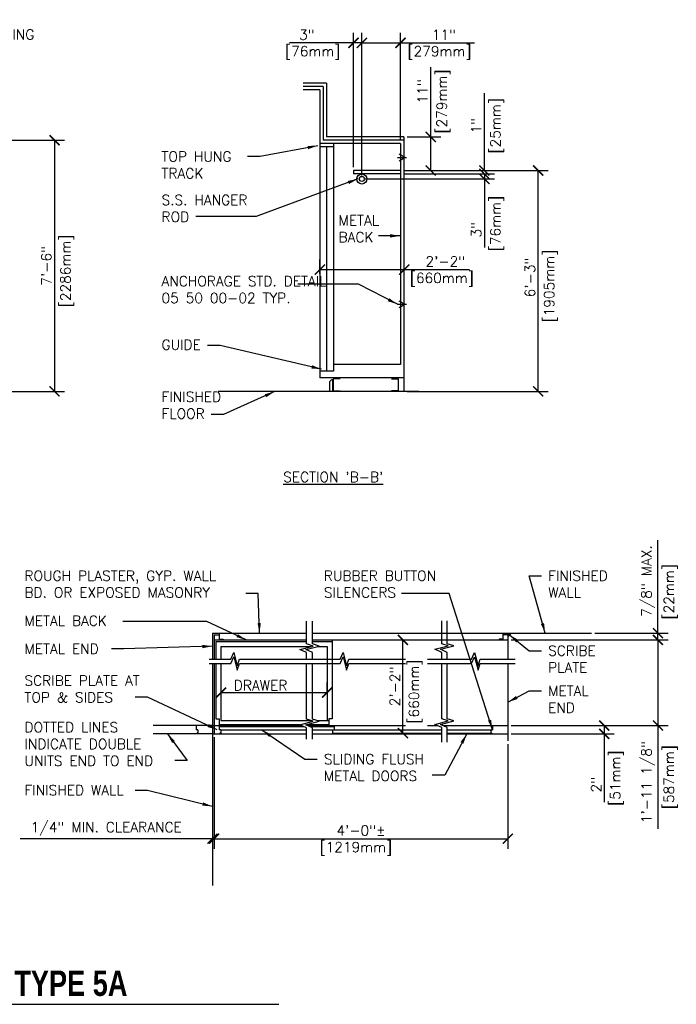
# Model space of a CAD drawing. Header units: inches. Extents: x 0.6 to 14.4, y 0.2 to 9.7.
# Tile 2 of 2: x 8.3 to 14.4, y 0.5 to 9.7. Entities that reach past the tile are written whole.
import ezdxf

# ---------------------------------------------------------------- set-up
doc = ezdxf.new("R2010")
doc.units = ezdxf.units.IN
doc.header["$MEASUREMENT"] = 0
doc.header["$PDSIZE"] = -1
doc.linetypes.add('CENTER2', pattern=[1.125, 0.75, -0.125, 0.125, -0.125])
doc.linetypes.add('DASHED2', pattern=[0.375, 0.25, -0.125])
doc.layers.get('Defpoints').update_dxf_attribs({"color": 2})
for name, color, linetype in [('A-DETL-CNTR', 2, 'CENTER2'), ('A-DETL-DIMS', 2, 'Continuous'), ('A-DETL-HEVY', 5, 'Continuous'), ('A-DETL-MEDM', 4, 'Continuous'), ('A-DETL-TEXT', 2, 'Continuous')]:
    doc.layers.add(name, color=color, linetype=linetype)
doc.styles.add('BOLD', font='bold.shx', dxfattribs={"width": 0.9})
doc.styles.add('Romans', font='romans.shx')
doc.dimstyles.new('ARROW', dxfattribs={"dimtxt": 0.09375, "dimasz": 0.09375, "dimexe": 0.0625, "dimexo": 0.0625, "dimgap": 0.09375, "dimtad": 0, "dimdec": 4, "dimzin": 0, "dimdsep": 46, "dimlunit": 4, "dimtxsty": 'Romans', "dimcen": 0.09375, "dimadec": 0, "dimazin": 0, "dimtfac": 1, "dimtdec": 4, "dimtofl": 0, "dimtmove": 0, "dimatfit": 3, "dimfxl": 1, "dimfrac": 2, "dimtolj": 1, "dimtzin": 0, "dimarcsym": 0})
doc.dimstyles.new('VA-Dims', dxfattribs={"dimtxt": 0.09375, "dimasz": 0.09375, "dimexe": 0.09375, "dimexo": 0.03125, "dimgap": 0.02, "dimtad": 1, "dimdec": 5, "dimzin": 0, "dimdsep": 46, "dimlunit": 4, "dimtxsty": 'Romans', "dimblk": 'ARCHTICK', "dimcen": 0.09375, "dimclrd": 256, "dimclre": 256, "dimclrt": 256, "dimadec": 0, "dimazin": 0, "dimtfac": 1, "dimtdec": 5, "dimtofl": 0, "dimtmove": 0, "dimatfit": 3, "dimfxl": 1, "dimfrac": 2, "dimtolj": 1, "dimtzin": 0, "dimlwd": -1, "dimlwe": -1, "dimarcsym": 0})

# ---------------------------------------------------------------- blocks, each defined once
blk = doc.blocks.new('_ArchTick')
at = {"color": 0, "linetype": 'ByBlock', "const_width": 0.15}
blk.add_lwpolyline([(-0.5, -0.5), (0.5, 0.5)], dxfattribs=at)
blk = doc.blocks.new('*D4')
at = {"layer": 'A-DETL-DIMS'}
for p, q in [((14.2233, 3.948), (14.2233, 4.8145)), ((13.6348, 3.948), (14.317, 3.948)), ((14.2233, 3.8855), (14.2233, 3.948)), ((12.8577, 3.8855), (14.317, 3.8855))]:
    blk.add_line(p, q, dxfattribs=at)
at = {"layer": 'Defpoints', "color": 0}
for p in [(13.6036, 3.948), (14.2233, 3.948), (12.8264, 3.8855)]:
    blk.add_point(p, dxfattribs=at)
at = {"layer": 'A-DETL-DIMS', "xscale": 0.09375, "yscale": 0.09375, "zscale": 0.09375}
for p, rotation in [((14.2233, 3.948), 90), ((14.2233, 3.8855), 270)]:
    blk.add_blockref('_ArchTick', p, dxfattribs=dict(at, rotation=rotation))
at = {"layer": 'A-DETL-DIMS', "insert": (14.1318, 4.4329), "char_height": 0.09375, "attachment_point": 5, "rotation": 90, "style": 'Romans'}
blk.add_mtext('\\A1;7/8" MAX.', dxfattribs=at)
blk = doc.blocks.new('*D5')
at = {"layer": 'A-DETL-DIMS'}
for p, q in [((12.8577, 3.8855), (14.317, 3.8855)), ((14.2233, 3.8855), (14.2233, 3.0886)), ((12.8577, 3.0886), (14.317, 3.0886)), ((14.2233, 3.0886), (14.2233, 2.1289))]:
    blk.add_line(p, q, dxfattribs=at)
at = {"layer": 'Defpoints', "color": 0}
for p in [(12.8264, 3.8855), (14.2233, 3.8855), (12.8264, 3.0886)]:
    blk.add_point(p, dxfattribs=at)
at = {"layer": 'A-DETL-DIMS', "xscale": 0.09375, "yscale": 0.09375, "zscale": 0.09375}
for p, rotation in [((14.2233, 3.8855), 90), ((14.2233, 3.0886), 270)]:
    blk.add_blockref('_ArchTick', p, dxfattribs=dict(at, rotation=rotation))
at = {"layer": 'A-DETL-DIMS', "insert": (14.1318, 2.5619), "char_height": 0.09375, "attachment_point": 5, "rotation": 90, "style": 'Romans'}
blk.add_mtext('\\A1;1\'-11 1/8"', dxfattribs=at)
blk = doc.blocks.new('*D6')
at = {"layer": 'A-DETL-DIMS'}
for p, q in [((12.8577, 3.0886), (13.817, 3.0886)), ((13.7233, 3.0886), (13.7233, 3.0105)), ((12.8577, 3.0105), (13.817, 3.0105)), ((13.7233, 3.0105), (13.7233, 2.3745))]:
    blk.add_line(p, q, dxfattribs=at)
at = {"layer": 'Defpoints', "color": 0}
for p in [(12.8264, 3.0886), (13.7233, 3.0886), (12.8264, 3.0105)]:
    blk.add_point(p, dxfattribs=at)
at = {"layer": 'A-DETL-DIMS', "xscale": 0.09375, "yscale": 0.09375, "zscale": 0.09375}
for p, rotation in [((13.7233, 3.0886), 90), ((13.7233, 3.0105), 270)]:
    blk.add_blockref('_ArchTick', p, dxfattribs=dict(at, rotation=rotation))
at = {"layer": 'A-DETL-DIMS', "insert": (13.6474, 2.5061), "char_height": 0.09375, "attachment_point": 5, "rotation": 90, "style": 'Romans'}
blk.add_mtext('\\A1; 2" ', dxfattribs=at)
blk = doc.blocks.new('*D7')
at = {"layer": 'A-DETL-DIMS'}
for p, q in [((11.821, 3.8855), (11.943, 3.8855)), ((11.8493, 3.0191), (11.8493, 3.8855)), ((11.821, 3.0191), (11.943, 3.0191))]:
    blk.add_line(p, q, dxfattribs=at)
at = {"layer": 'Defpoints', "color": 0}
for p in [(11.7897, 3.8855), (11.8493, 3.8855), (11.7897, 3.0191)]:
    blk.add_point(p, dxfattribs=at)
at = {"layer": 'A-DETL-DIMS', "xscale": 0.09375, "yscale": 0.09375, "zscale": 0.09375}
for p, rotation in [((11.8493, 3.8855), 90), ((11.8493, 3.0191), 270)]:
    blk.add_blockref('_ArchTick', p, dxfattribs=dict(at, rotation=rotation))
at = {"layer": 'A-DETL-DIMS', "insert": (11.7735, 3.4523), "char_height": 0.09375, "attachment_point": 5, "rotation": 90, "style": 'Romans'}
blk.add_mtext('\\A1;2\'-2"', dxfattribs=at)
blk = doc.blocks.new('*D8')
at = {"layer": 'A-DETL-DIMS'}
for p, q in [((10.1565, 3.4026), (10.1565, 3.4896)), ((11.1431, 3.4026), (11.1431, 3.4896)), ((10.1565, 3.3958), (11.1431, 3.3958))]:
    blk.add_line(p, q, dxfattribs=at)
at = {"layer": 'Defpoints', "color": 0}
for p in [(11.1431, 3.3958), (10.1565, 3.3714), (11.1431, 3.3714)]:
    blk.add_point(p, dxfattribs=at)
at = {"layer": 'A-DETL-DIMS', "xscale": 0.09375, "yscale": 0.09375, "zscale": 0.09375, "rotation": 180}
blk.add_blockref('_ArchTick', (10.1565, 3.3958), dxfattribs=at)
at = {"layer": 'A-DETL-DIMS', "xscale": 0.09375, "yscale": 0.09375, "zscale": 0.09375}
blk.add_blockref('_ArchTick', (11.1431, 3.3958), dxfattribs=at)
at = {"layer": 'A-DETL-DIMS', "insert": (10.5244, 3.4627), "char_height": 0.09375, "attachment_point": 5, "style": 'Romans'}
blk.add_mtext('\\A1;DRAWER', dxfattribs=at)
blk = doc.blocks.new('*D9')
at = {"layer": 'A-DETL-DIMS'}
for p, q in [((10.0921, 2.9792), (10.0921, 1.9423)), ((10.0764, 2.1157), (10.0764, 1.9423)), ((10.0764, 2.036), (8.2864, 2.036)), ((10.0921, 2.036), (10.1858, 2.036))]:
    blk.add_line(p, q, dxfattribs=at)
at = {"layer": 'Defpoints', "color": 0}
for p in [(10.0921, 3.0105), (10.0764, 2.1469), (10.0764, 2.036)]:
    blk.add_point(p, dxfattribs=at)
at = {"layer": 'A-DETL-DIMS', "xscale": 0.09375, "yscale": 0.09375, "zscale": 0.09375}
blk.add_blockref('_ArchTick', (10.0764, 2.036), dxfattribs=at)
at = {"layer": 'A-DETL-DIMS', "xscale": 0.09375, "yscale": 0.09375, "zscale": 0.09375, "rotation": 180}
blk.add_blockref('_ArchTick', (10.0921, 2.036), dxfattribs=at)
at = {"layer": 'A-DETL-DIMS', "insert": (9.0877, 2.1275), "char_height": 0.09375, "attachment_point": 5, "style": 'Romans'}
blk.add_mtext('\\A1;1/4" MIN. CLEARANCE', dxfattribs=at)
blk = doc.blocks.new('*D10')
at = {"layer": 'A-DETL-DIMS'}
for p, q in [((10.0921, 2.9792), (10.0921, 1.9423)), ((12.8264, 2.9167), (12.8264, 1.9423)), ((10.0921, 2.036), (12.8264, 2.036))]:
    blk.add_line(p, q, dxfattribs=at)
at = {"layer": 'Defpoints', "color": 0}
for p in [(10.0921, 3.0105), (12.8264, 2.948), (12.8264, 2.036)]:
    blk.add_point(p, dxfattribs=at)
at = {"layer": 'A-DETL-DIMS', "xscale": 0.09375, "yscale": 0.09375, "zscale": 0.09375, "rotation": 180}
blk.add_blockref('_ArchTick', (10.0921, 2.036), dxfattribs=at)
at = {"layer": 'A-DETL-DIMS', "xscale": 0.09375, "yscale": 0.09375, "zscale": 0.09375}
blk.add_blockref('_ArchTick', (12.8264, 2.036), dxfattribs=at)
at = {"layer": 'A-DETL-DIMS', "insert": (11.4593, 2.1119), "char_height": 0.09375, "attachment_point": 5, "style": 'Romans'}
blk.add_mtext('\\A1;4\'-0"±', dxfattribs=at)
blk = doc.blocks.new('*D13')
at = {"layer": 'A-DETL-DIMS'}
for p, q in [((11.4984, 8.174), (12.7015, 8.174)), ((11.8578, 8.2218), (12.7015, 8.2218)), ((12.6078, 8.2218), (12.6078, 8.174)), ((12.6078, 8.174), (12.6078, 7.538))]:
    blk.add_line(p, q, dxfattribs=at)
at = {"layer": 'Defpoints', "color": 0}
for p in [(11.4672, 8.174), (11.8265, 8.2218), (12.6078, 8.174)]:
    blk.add_point(p, dxfattribs=at)
at = {"layer": 'A-DETL-DIMS', "xscale": 0.09375, "yscale": 0.09375, "zscale": 0.09375}
for p, rotation in [((12.6078, 8.2218), 90), ((12.6078, 8.174), 270)]:
    blk.add_blockref('_ArchTick', p, dxfattribs=dict(at, rotation=rotation))
at = {"layer": 'A-DETL-DIMS', "insert": (12.532, 7.6696), "char_height": 0.09375, "attachment_point": 5, "rotation": 90, "style": 'Romans'}
blk.add_mtext('\\A1; 3"', dxfattribs=at)
blk = doc.blocks.new('*D14')
at = {"layer": 'A-DETL-DIMS'}
for p, q in [((12.1078, 8.5655), (12.1078, 9.1122)), ((11.889, 8.5655), (12.2015, 8.5655)), ((12.1078, 8.253), (12.1078, 8.5655)), ((11.8578, 8.253), (12.2015, 8.253))]:
    blk.add_line(p, q, dxfattribs=at)
at = {"layer": 'Defpoints', "color": 0}
for p in [(11.8578, 8.5655), (12.1078, 8.5655), (11.8265, 8.253)]:
    blk.add_point(p, dxfattribs=at)
at = {"layer": 'A-DETL-DIMS', "xscale": 0.09375, "yscale": 0.09375, "zscale": 0.09375}
for p, rotation in [((12.1078, 8.5655), 90), ((12.1078, 8.253), 270)]:
    blk.add_blockref('_ArchTick', p, dxfattribs=dict(at, rotation=rotation))
at = {"layer": 'A-DETL-DIMS', "insert": (12.032, 8.9895), "char_height": 0.09375, "attachment_point": 5, "rotation": 90, "style": 'Romans'}
blk.add_mtext('\\A1;11"', dxfattribs=at)
blk = doc.blocks.new('*D15')
at = {"layer": 'A-DETL-DIMS'}
for p, q in [((11.8578, 8.253), (13.2015, 8.253)), ((13.1078, 6.198), (13.1078, 8.253)), ((11.889, 6.198), (13.2015, 6.198))]:
    blk.add_line(p, q, dxfattribs=at)
at = {"layer": 'Defpoints', "color": 0}
for p in [(11.8265, 8.253), (13.1078, 8.253), (11.8578, 6.198)]:
    blk.add_point(p, dxfattribs=at)
at = {"layer": 'A-DETL-DIMS', "xscale": 0.09375, "yscale": 0.09375, "zscale": 0.09375}
for p, rotation in [((13.1078, 8.253), 90), ((13.1078, 6.198), 270)]:
    blk.add_blockref('_ArchTick', p, dxfattribs=dict(at, rotation=rotation))
at = {"layer": 'A-DETL-DIMS', "insert": (13.032, 7.2255), "char_height": 0.09375, "attachment_point": 5, "rotation": 90, "style": 'Romans'}
blk.add_mtext('\\A1; 6\'-3"', dxfattribs=at)
blk = doc.blocks.new('*D16')
at = {"layer": 'A-DETL-DIMS'}
for p, q in [((12.6078, 8.253), (12.6078, 8.7469)), ((11.8578, 8.253), (12.7015, 8.253)), ((11.8578, 8.2218), (12.7015, 8.2218)), ((12.6078, 8.2218), (12.6078, 8.128))]:
    blk.add_line(p, q, dxfattribs=at)
at = {"layer": 'Defpoints', "color": 0}
for p in [(11.8265, 8.253), (11.8265, 8.2218), (12.6078, 8.2218)]:
    blk.add_point(p, dxfattribs=at)
at = {"layer": 'A-DETL-DIMS', "xscale": 0.09375, "yscale": 0.09375, "zscale": 0.09375}
for p, rotation in [((12.6078, 8.253), 270), ((12.6078, 8.2218), 90)]:
    blk.add_blockref('_ArchTick', p, dxfattribs=dict(at, rotation=rotation))
at = {"layer": 'A-DETL-DIMS', "insert": (12.532, 8.6688), "char_height": 0.09375, "attachment_point": 5, "rotation": 90, "style": 'Romans'}
blk.add_mtext('\\A1;1" ', dxfattribs=at)
blk = doc.blocks.new('*D17')
at = {"layer": 'A-DETL-DIMS'}
for p, q in [((11.389, 8.2843), (11.389, 9.5343)), ((11.4672, 8.2053), (11.4672, 9.5343)), ((11.389, 9.4405), (10.7919, 9.4405)), ((11.4672, 9.4405), (11.389, 9.4405))]:
    blk.add_line(p, q, dxfattribs=at)
at = {"layer": 'Defpoints', "color": 0}
for p in [(11.389, 9.4405), (11.389, 8.253), (11.4672, 8.174)]:
    blk.add_point(p, dxfattribs=at)
at = {"layer": 'A-DETL-DIMS', "xscale": 0.09375, "yscale": 0.09375, "zscale": 0.09375, "rotation": 180}
blk.add_blockref('_ArchTick', (11.389, 9.4405), dxfattribs=at)
at = {"layer": 'A-DETL-DIMS', "xscale": 0.09375, "yscale": 0.09375, "zscale": 0.09375}
blk.add_blockref('_ArchTick', (11.4672, 9.4405), dxfattribs=at)
at = {"layer": 'A-DETL-DIMS', "insert": (10.9235, 9.5163), "char_height": 0.09375, "attachment_point": 5, "style": 'Romans'}
blk.add_mtext('\\A1; 3"', dxfattribs=at)
blk = doc.blocks.new('*D18')
at = {"layer": 'A-DETL-DIMS'}
for p, q in [((11.4672, 8.2053), (11.4672, 9.5343)), ((11.8265, 8.5343), (11.8265, 9.5343)), ((11.4672, 9.4405), (11.8265, 9.4405)), ((11.8265, 9.4405), (12.3533, 9.4405))]:
    blk.add_line(p, q, dxfattribs=at)
at = {"layer": 'Defpoints', "color": 0}
for p in [(11.4672, 9.4405), (11.8265, 8.503), (11.4672, 8.174)]:
    blk.add_point(p, dxfattribs=at)
at = {"layer": 'A-DETL-DIMS', "xscale": 0.09375, "yscale": 0.09375, "zscale": 0.09375, "rotation": 180}
blk.add_blockref('_ArchTick', (11.4672, 9.4405), dxfattribs=at)
at = {"layer": 'A-DETL-DIMS', "xscale": 0.09375, "yscale": 0.09375, "zscale": 0.09375}
blk.add_blockref('_ArchTick', (11.8265, 9.4405), dxfattribs=at)
at = {"layer": 'A-DETL-DIMS', "insert": (12.2306, 9.5163), "char_height": 0.09375, "attachment_point": 5, "style": 'Romans'}
blk.add_mtext('\\A1;11" ', dxfattribs=at)
blk = doc.blocks.new('A$C1132115D')
at = {"layer": 'A-DETL-CNTR'}
for p, q in [((0, 0.03), (0.0846, 0.03)), ((0.0683, 0.03), (0.0163, 0.06)), ((0.0163, 0), (0.0683, 0.03))]:
    blk.add_line(p, q, dxfattribs=at)
blk = doc.blocks.new('*D23')
at = {"layer": 'A-DETL-DIMS'}
for p, q in [((7.3876, 8.5343), (8.7001, 8.5343)), ((8.6063, 8.5343), (8.6063, 6.198)), ((7.0145, 6.198), (8.7001, 6.198))]:
    blk.add_line(p, q, dxfattribs=at)
at = {"layer": 'Defpoints', "color": 0}
for p in [(7.3563, 8.5343), (6.9833, 6.198), (8.6063, 6.198)]:
    blk.add_point(p, dxfattribs=at)
at = {"layer": 'A-DETL-DIMS', "xscale": 0.09375, "yscale": 0.09375, "zscale": 0.09375}
for p, rotation in [((8.6063, 8.5343), 90), ((8.6063, 6.198), 270)]:
    blk.add_blockref('_ArchTick', p, dxfattribs=dict(at, rotation=rotation))
at = {"layer": 'A-DETL-DIMS', "insert": (8.5305, 7.3661), "char_height": 0.09375, "attachment_point": 5, "rotation": 90, "style": 'Romans'}
blk.add_mtext('\\A1;7\'-6"', dxfattribs=at)
blk = doc.blocks.new('*D26')
at = {"layer": 'A-DETL-DIMS'}
for p, q in [((11.0765, 7.2951), (11.0765, 7.4251)), ((11.8613, 7.3008), (11.8613, 7.4251)), ((11.0765, 7.3313), (11.8613, 7.3313)), ((11.8613, 7.3313), (12.4683, 7.3313))]:
    blk.add_line(p, q, dxfattribs=at)
at = {"layer": 'Defpoints', "color": 0}
for p in [(11.8613, 7.3313), (11.0765, 7.2639), (11.8613, 7.2696)]:
    blk.add_point(p, dxfattribs=at)
at = {"layer": 'A-DETL-DIMS', "xscale": 0.09375, "yscale": 0.09375, "zscale": 0.09375, "rotation": 180}
blk.add_blockref('_ArchTick', (11.0765, 7.3313), dxfattribs=at)
at = {"layer": 'A-DETL-DIMS', "xscale": 0.09375, "yscale": 0.09375, "zscale": 0.09375}
blk.add_blockref('_ArchTick', (11.8613, 7.3313), dxfattribs=at)
at = {"layer": 'A-DETL-DIMS', "insert": (12.2117, 7.4071), "char_height": 0.09375, "attachment_point": 5, "style": 'Romans'}
blk.add_mtext('\\A1; 2\'-2"', dxfattribs=at)

msp = doc.modelspace()

# ---------------------------------------------------------------- hatches: boundary and pattern name
at = {"layer": 'A-DETL-TEXT'}
msp.add_hatch(color=256, dxfattribs=at).paths.add_polyline_path([(12.826442, 3.947959), (12.826442, 3.915538), (12.858863, 3.947959)])

# ---------------------------------------------------------------- linework, layer by layer
at = {"layer": 'A-DETL-DIMS'}
for p, q in [((12.353264, 9.440519), (12.514464, 9.440519)), ((12.107781, 9.112216), (12.107781, 9.214185)), ((12.607781, 8.746868), (12.607781, 8.97267))]:
    msp.add_line(p, q, dxfattribs=at)
at = {"layer": 'A-DETL-HEVY'}
for points in [[(11.263902, 6.315519), (11.201402, 6.315519), (11.201402, 6.201679), (11.263902, 6.201679)], [(11.741863, 6.315519), (11.804363, 6.315519), (11.804363, 6.201679), (11.741863, 6.201679)]]:
    msp.add_lwpolyline(points, dxfattribs=at)
at = {"layer": 'A-DETL-MEDM'}
for p, q in [((11.139031, 9.065519), (10.920706, 9.065519)), ((11.107781, 9.034269), (10.920706, 9.034269)), ((11.076531, 9.003019), (10.920706, 9.003019)), ((11.076531, 9.003019), (11.076531, 6.322959)), ((11.107781, 9.034269), (11.107781, 8.534269)), ((11.139031, 9.065519), (11.139031, 8.565519)), ((11.857781, 8.534269), (11.107781, 8.534269)), ((11.857781, 8.565519), (11.139031, 8.565519)), ((11.857781, 8.565519), (11.857781, 6.322959)), ((11.826531, 8.503019), (11.076531, 8.503019)), ((11.201531, 8.471769), (11.076531, 8.471769)), ((11.139031, 8.471769), (11.139031, 6.385459)), ((11.201531, 8.503019), (11.201531, 6.385459)), ((11.826531, 8.503019), (11.826531, 6.447959)), ((11.389031, 8.253019), (11.389031, 8.221769)), ((11.826531, 8.253019), (11.389031, 8.253019)), ((11.826531, 8.221769), (11.389031, 8.221769)), ((11.826531, 6.447959), (11.201531, 6.447959)), ((11.201531, 6.385459), (11.076531, 6.385459)), ((11.857781, 6.322959), (11.076531, 6.322959)), ((11.857781, 6.322959), (11.232781, 6.322959)), ((11.857781, 6.322959), (11.857781, 6.197959)), ((11.164693, 6.27497), (11.164693, 6.197959)), ((11.195811, 6.197959), (11.195943, 6.30622)), ((11.996899, 6.197959), (10.13002, 6.197959)), ((10.951873, 3.847656), (10.951873, 4.059925)), ((11.008984, 3.847656), (11.008984, 4.059925)), ((12.210311, 3.850024), (12.210311, 4.062293)), ((12.261685, 3.850024), (12.261685, 4.062293)), ((10.076442, 3.947959), (10.951873, 3.947959)), ((10.076442, 3.947959), (10.076442, 3.705441)), ((10.138942, 3.947959), (10.138942, 3.892188)), ((11.008984, 3.947959), (13.603558, 3.947959)), ((12.779567, 3.947959), (12.779567, 3.892188)), ((12.858863, 3.947959), (12.826442, 3.915538)), ((12.826442, 3.947959), (12.858863, 3.947959)), ((12.826442, 3.947959), (12.826442, 3.705441)), ((10.092067, 3.932334), (10.138942, 3.932334)), ((10.092067, 3.932334), (10.092067, 3.705441)), ((10.092067, 3.885459), (10.951873, 3.885459)), ((10.107692, 3.869834), (10.107692, 3.705441)), ((10.107692, 3.869834), (10.951873, 3.869834)), ((10.138942, 3.892188), (10.174574, 3.892188)), ((10.174574, 3.892188), (10.174574, 3.885459)), ((11.013031, 3.828373), (10.951873, 3.847656)), ((11.008984, 3.885459), (12.826442, 3.885459)), ((11.008984, 3.869834), (11.191135, 3.869834)), ((11.070141, 3.828373), (11.008984, 3.847656)), ((11.191135, 3.885459), (11.191135, 3.151084)), ((12.271468, 3.830741), (12.210311, 3.850024)), ((12.322843, 3.830741), (12.261685, 3.850024)), ((12.779567, 3.892188), (12.743936, 3.892188)), ((12.743936, 3.892188), (12.743936, 3.885459)), ((12.826442, 3.932334), (12.779567, 3.932334)), ((10.154567, 3.822959), (10.992423, 3.822959)), ((10.154567, 3.822959), (10.154567, 3.705441)), ((10.246161, 3.705441), (10.275007, 3.768032)), ((10.275007, 3.768032), (10.307518, 3.644284)), ((10.889282, 3.795862), (11.013031, 3.828373)), ((10.951873, 3.767016), (10.889282, 3.795862)), ((10.946393, 3.795862), (11.070141, 3.828373)), ((11.008984, 3.767016), (10.946393, 3.795862)), ((10.951873, 3.705441), (10.951873, 3.767016)), ((11.008984, 3.705441), (11.008984, 3.767016)), ((11.049534, 3.822959), (11.14426, 3.822959)), ((11.14426, 3.822959), (11.14426, 3.135459)), ((11.263959, 3.705441), (11.292805, 3.768032)), ((11.292805, 3.768032), (11.325316, 3.644284)), ((12.14772, 3.798229), (12.271468, 3.830741)), ((12.210311, 3.769384), (12.14772, 3.798229)), ((12.199094, 3.798229), (12.322843, 3.830741)), ((12.261685, 3.769384), (12.199094, 3.798229)), ((12.210311, 3.705441), (12.210311, 3.769384)), ((12.261685, 3.705441), (12.261685, 3.769384)), ((12.487249, 3.705441), (12.516095, 3.768032)), ((12.516095, 3.768032), (12.548607, 3.644284)), ((10.044888, 3.705441), (10.246161, 3.705441)), ((10.044888, 3.664782), (10.246161, 3.664782)), ((10.076442, 3.664782), (10.076442, 1.599826)), ((10.092067, 3.664782), (10.092067, 3.010459)), ((10.107692, 3.664782), (10.107692, 3.151084)), ((10.154567, 3.664782), (10.154567, 3.135459)), ((10.246161, 3.664782), (10.275007, 3.727373)), ((10.275007, 3.727373), (10.307518, 3.603624)), ((10.307518, 3.644284), (10.326802, 3.705441)), ((10.307518, 3.603624), (10.326802, 3.664782)), ((10.326802, 3.705441), (11.263959, 3.705441)), ((10.326802, 3.664782), (11.263959, 3.664782)), ((10.951873, 3.148574), (10.951873, 3.664782)), ((11.008984, 3.148574), (11.008984, 3.664782)), ((11.263959, 3.664782), (11.292805, 3.727373)), ((11.292805, 3.727373), (11.325316, 3.603624)), ((11.325316, 3.644284), (11.344599, 3.705441)), ((11.325316, 3.603624), (11.344599, 3.664782)), ((11.344599, 3.705441), (11.873411, 3.705441)), ((11.344599, 3.664782), (11.873411, 3.664782)), ((12.078768, 3.705441), (12.487249, 3.705441)), ((12.078768, 3.664782), (12.487249, 3.664782)), ((12.210311, 3.150942), (12.210311, 3.664782)), ((12.261685, 3.150942), (12.261685, 3.664782)), ((12.487249, 3.664782), (12.516095, 3.727373)), ((12.516095, 3.727373), (12.548607, 3.603624)), ((12.548607, 3.644284), (12.56789, 3.705441)), ((12.548607, 3.603624), (12.56789, 3.664782)), ((12.56789, 3.705441), (12.89489, 3.705441)), ((12.56789, 3.664782), (12.89489, 3.664782)), ((12.826442, 3.664782), (12.826442, 2.947959)), ((10.107692, 3.151084), (10.138942, 3.151084)), ((10.138942, 3.151084), (10.138942, 3.088584)), ((10.154567, 3.135459), (10.993469, 3.135459)), ((10.889282, 3.096779), (11.013031, 3.129291)), ((10.946393, 3.096779), (11.070141, 3.129291)), ((11.013031, 3.129291), (10.951873, 3.148574)), ((11.070141, 3.129291), (11.008984, 3.148574)), ((11.050579, 3.135459), (11.159885, 3.135459)), ((11.159885, 3.151084), (11.159885, 3.088584)), ((11.191135, 3.151084), (11.159885, 3.151084)), ((12.14772, 3.099147), (12.271468, 3.131659)), ((12.199094, 3.099147), (12.322843, 3.131659)), ((12.271468, 3.131659), (12.210311, 3.150942)), ((12.322843, 3.131659), (12.261685, 3.150942)), ((10.076442, 3.088584), (10.907065, 3.088584)), ((10.138942, 3.098043), (10.89409, 3.098043)), ((10.138942, 3.080358), (10.924914, 3.080358)), ((10.153482, 3.049521), (10.951873, 3.049521)), ((10.951873, 3.067934), (10.889282, 3.096779)), ((11.008984, 3.067934), (10.946393, 3.096779)), ((10.951201, 3.098043), (11.159885, 3.098043)), ((10.951873, 2.962184), (10.951873, 3.067934)), ((10.964176, 3.088584), (11.873411, 3.088584)), ((10.982024, 3.080358), (11.208622, 3.080358)), ((11.008984, 2.962184), (11.008984, 3.067934)), ((11.01262, 3.049521), (12.210311, 3.049521)), ((12.078768, 3.088584), (12.170641, 3.088584)), ((12.210311, 3.070301), (12.14772, 3.099147)), ((12.261685, 3.070301), (12.199094, 3.099147)), ((12.210311, 2.933035), (12.210311, 3.070301)), ((12.222015, 3.088584), (12.826442, 3.088584)), ((12.261685, 2.933035), (12.261685, 3.070301)), ((12.261685, 3.049521), (12.683458, 3.049521)), ((10.076442, 3.010459), (10.951873, 3.010459)), ((11.008984, 3.010459), (12.210311, 3.010459)), ((11.194082, 3.019058), (12.210311, 3.019058)), ((12.261685, 3.019058), (12.676628, 3.019058)), ((12.261685, 3.010459), (12.826442, 3.010459))]:
    msp.add_line(p, q, dxfattribs=at)
for radius in [0.046875, 0.023438]:
    msp.add_circle((11.467156, 8.17402), radius, dxfattribs=at)
msp.add_arc((11.195943, 6.27497), 0.03125, 90, 180, dxfattribs=at)
at = {"layer": 'A-DETL-TEXT'}
for p, q in [((12.826442, 3.947959), (12.826442, 3.915538)), ((12.826442, 3.947959), (13.173567, 3.947959)), ((10.076442, 3.088584), (9.523205, 3.088584)), ((9.925008, 3.088584), (9.925008, 3.049521)), ((9.939547, 3.049521), (9.925008, 3.049521)), ((9.939547, 3.049521), (9.939547, 3.019058)), ((10.138942, 3.088584), (10.138942, 3.049521)), ((10.153482, 3.049521), (10.138942, 3.049521)), ((10.153482, 3.049521), (10.153482, 3.019058)), ((11.194082, 3.049521), (11.208622, 3.049521)), ((11.194082, 3.049521), (11.194082, 3.019058)), ((11.208622, 3.088584), (11.208622, 3.049521)), ((11.335031, 3.088584), (11.502091, 3.088584)), ((12.668918, 3.049521), (12.668918, 3.019058)), ((12.668918, 3.049521), (12.683458, 3.049521)), ((12.683458, 3.088584), (12.683458, 3.049521)), ((10.076442, 3.010459), (9.523703, 3.010459)), ((9.931838, 3.019058), (9.931838, 3.010459)), ((9.939547, 3.019058), (9.931838, 3.019058)), ((10.153482, 3.019058), (10.145773, 3.019058)), ((10.145773, 3.019058), (10.145773, 3.010459)), ((11.194082, 3.019058), (11.201791, 3.019058)), ((11.201791, 3.019058), (11.201791, 3.010459)), ((11.350656, 3.010459), (11.49526, 3.010459)), ((12.668918, 3.019058), (12.676628, 3.019058)), ((12.676628, 3.019058), (12.676628, 3.010459)), ((5.103822, 0.495079), (10.695673, 0.495079))]:
    msp.add_line(p, q, dxfattribs=at)

# ---------------------------------------------------------------- block references
at = {"layer": 'A-DETL-MEDM'}
for p in [(11.797909, 8.343822), (11.797909, 6.97816)]:
    msp.add_blockref('A$C1132115D', p, dxfattribs=at)

# ---------------------------------------------------------------- texts
at = {"layer": 'A-DETL-TEXT', "style": 'BOLD', "width": 0.8}
msp.add_text('WARDROBE CABINET - TYPE 5A', height=0.23622047, dxfattribs=at).set_placement((5.297488, 0.573171))
at = {"layer": 'A-DETL-TEXT', "char_height": 0.09375, "style": 'Romans'}
for s, insert, width, attachment_point in [('METAL FURRING', (7.442308, 9.565519), 1.05716472, 1), ('[76mm]', (11.009656, 9.409269), 0.56893444, 2), ('[279mm]', (12.189623, 9.409269), 0.5689, 2), ('TOP HUNG TRACK', (9.602346, 8.429651), 0.80142127, 1), ('S.S. HANGER ROD', (9.602346, 8.025457), 0.97292685, 1), ('METAL BACK', (11.250413, 7.835876), 0.39732143, 1), ('ANCHORAGE STD. DETAIL \\P05 50 00-02 TYP.', (9.602346, 7.269899), 1.46207504, 1), ('[660mm]', (12.211672, 7.300057), 1.8999, 2), ('GUIDE', (9.602346, 6.678851), 0.80373675, 1), ('FINISHED FLOOR', (9.602346, 6.193541), 0.68469197, 1), ("{\\LSECTION 'B-B'}", (11.200783, 5.447959), 1.058, 2), ('ROUGH PLASTER, GYP. WALL BD. OR EXPOSED MASONRY', (8.326442, 4.529308), 2.1927, 1), ('RUBBER BUTTON SILENCERS', (11.113521, 4.529308), 1.45212039, 1), ('FINISHED WALL', (13.201442, 4.529308), 0.601293, 1), ('METAL BACK', (8.326442, 4.110753), 0.88651331, 1), ('METAL END', (8.326442, 3.849819), 1.7546, 1), ('SCRIBE PLATE', (13.201442, 3.831787), 0.46875, 1), ('SCRIBE PLATE AT TOP & SIDES', (8.326442, 3.553844), 1.42739051, 1), ('METAL END', (13.201442, 3.457521), 0.27984025, 1), ('DOTTED LINES INDICATE DOUBLE UNITS END TO END', (8.326442, 3.119907), 1.42739051, 1), ('SLIDING FLUSH METAL DOORS', (11.113521, 2.822959), 1.0609266, 1), ('FINISHED WALL', (8.326442, 2.53398), 1.08859461, 1), ('[1219mm]', (11.411264, 2.004798), 1.8999, 2)]:
    msp.add_mtext(s, dxfattribs=dict(at, insert=insert, width=width, attachment_point=attachment_point))
at = {"layer": 'A-DETL-TEXT', "char_height": 0.09375, "attachment_point": 2, "rotation": 90, "style": 'Romans'}
for s, insert, width in [('[279mm]', (12.163151, 8.894671), 1.8999), ('[25mm]', (12.663151, 8.668832), 1.8999), ('[76mm]', (12.663151, 7.759231), 0.58911381), ('[2286mm]', (8.66169, 7.318123), 1.8999), ('[1905mm]', (13.163151, 7.177498), 1.8999), ('[22mm]', (14.278622, 4.333248), 1.8999), ('[660mm]', (11.904661, 3.404267), 0.69636817), ('[587mm]', (14.278622, 2.608762), 0.73854719), ('[51mm]', (13.778622, 2.599266), 1.8999)]:
    msp.add_mtext(s, dxfattribs=dict(at, insert=insert, width=width))
at = {"layer": 'A-DETL-TEXT', "linetype": 'DASHED2', "insert": (10.851059, 7.147291), "char_height": 0.09375, "attachment_point": 9, "style": 'Romans'}
msp.add_mtext('\\A1;', dxfattribs=at)

# ---------------------------------------------------------------- dimensions: what is measured, and where the dimension line sits
at = {"layer": 'A-DETL-DIMS'}
for base, p1, p2, text, picture, middle in [((11.389031, 9.440519), (11.467156, 8.17402), (11.389031, 8.253019), ' 3"', '*D17', (10.923467, 9.440519)), ((11.467156, 9.440519), (11.826531, 8.503019), (11.467156, 8.17402), '11" ', '*D18', (12.230586, 9.440519)), ((11.861315, 7.331307), (11.076531, 7.263898), (11.861315, 7.269594), ' 2\'-2"', '*D26', (12.211672, 7.331307)), ((11.143109, 3.395801), (10.156469, 3.371356), (11.143109, 3.371356), 'DRAWER', '*D8', (10.524369, 3.395801)), ((10.076442, 2.036048), (10.092067, 3.010459), (10.076442, 2.146901), '1/4" MIN. CLEARANCE', '*D9', (9.087692, 2.036048))]:
    dim = msp.add_linear_dim(base=base, p1=p1, p2=p2, text=text, dimstyle='VA-Dims', override={"dimpost": '\\X'}, dxfattribs=at)
    dim.commit()
    dim.dimension.update_dxf_attribs({"geometry": picture, "text_midpoint": middle, "dimtype": 160})
for base, p1, p2, text, picture, middle in [((12.107781, 8.565519), (11.826531, 8.253019), (11.857781, 8.565519), '11"', '*D14', (12.107781, 8.989537)), ((12.607781, 8.221769), (11.826531, 8.253019), (11.826531, 8.221769), '1" ', '*D16', (12.607781, 8.668832)), ((12.607781, 8.17402), (11.826531, 8.221769), (11.467156, 8.17402), ' 3"', '*D13', (12.607781, 7.669645)), ((14.223252, 3.947959), (12.826442, 3.885459), (13.603558, 3.947959), '7/8" MAX.', '*D4', (14.223252, 4.432913)), ((14.223252, 3.885459), (12.826442, 3.088584), (12.826442, 3.885459), '1\'-11 1/8"', '*D5', (14.223252, 2.561887)), ((13.723252, 3.088584), (12.826442, 3.010459), (12.826442, 3.088584), ' 2" ', '*D6', (13.723252, 2.506084))]:
    dim = msp.add_linear_dim(base=base, p1=p1, p2=p2, angle=90, text=text, dimstyle='VA-Dims', override={"dimpost": '\\X'}, dxfattribs=at)
    dim.commit()
    dim.dimension.update_dxf_attribs({"geometry": picture, "text_midpoint": middle, "dimtype": 160})
for base, p1, p2, text, picture, middle in [((8.60632, 6.197959), (7.35632, 8.534269), (6.983282, 6.197959), '7\'-6"', '*D23', (8.530516, 7.366114)), ((13.107781, 8.253019), (11.857781, 6.197959), (11.826531, 8.253019), ' 6\'-3"', '*D15', (13.031977, 7.225489)), ((11.849291, 3.885459), (11.789742, 3.019058), (11.789742, 3.885459), '2\'-2"', '*D7', (11.773487, 3.452258))]:
    dim = msp.add_linear_dim(base=base, p1=p1, p2=p2, angle=90, text=text, dimstyle='VA-Dims', override={"dimpost": '\\X'}, dxfattribs=at)
    dim.commit()
    dim.dimension.update_dxf_attribs({"geometry": picture, "text_midpoint": middle})
dim = msp.add_linear_dim(base=(12.826442, 2.036048), p1=(10.092067, 3.010459), p2=(12.826442, 2.947959), text='4\'-0"±', dimstyle='VA-Dims', override={"dimpost": '\\X'}, dxfattribs=at)
dim.commit()
dim.dimension.update_dxf_attribs({"geometry": '*D10', "text_midpoint": (11.459255, 2.111851)})

# ---------------------------------------------------------------- leaders
at = {"layer": 'A-DETL-TEXT'}
for points in [[(11.056212, 8.483877), (10.519933, 8.382474), (10.403768, 8.382474)], [(11.429596, 8.174107), (10.483626, 7.824085), (9.922704, 7.824085)], [(11.824188, 7.644871), (11.622635, 7.644871)], [(11.797909, 7.008154), (11.436567, 7.194166), (10.871059, 7.194166)], [(11.091562, 6.40463), (10.147789, 6.625912), (10.031624, 6.625912)], [(10.654568, 6.195941), (10.179937, 5.981735), (10.063772, 5.981735)], [(13.173567, 3.947959), (13.023433, 4.48213), (13.139598, 4.48213)], [(10.514158, 3.947959), (10.501778, 4.317502), (10.385613, 4.317502)], [(12.683458, 3.049521), (12.279612, 4.317502), (11.836111, 4.317502)], [(10.391025, 3.885459), (10.025376, 4.05632), (9.242513, 4.05632)], [(12.842653, 3.931748), (13.023433, 3.78461), (13.139598, 3.78461)], [(10.076442, 3.8267), (9.252193, 3.802855), (9.136028, 3.802855)], [(12.826442, 3.30637), (13.023433, 3.410343), (13.139598, 3.410343)], [(10.120597, 3.049521), (9.473119, 3.353993), (9.356954, 3.353993)], [(10.53496, 3.048197), (10.935511, 2.777111), (11.051676, 2.777111)], [(9.657005, 3.010459), (9.842196, 2.764721), (9.726031, 2.764721)], [(12.442823, 3.010345), (12.23913, 2.625721), (12.119938, 2.625721)], [(10.076442, 2.336347), (9.473119, 2.485531), (9.356954, 2.485531)]]:
    msp.add_leader(points, dimstyle='ARROW', dxfattribs=at)

doc.saveas('drawing.dxf')
